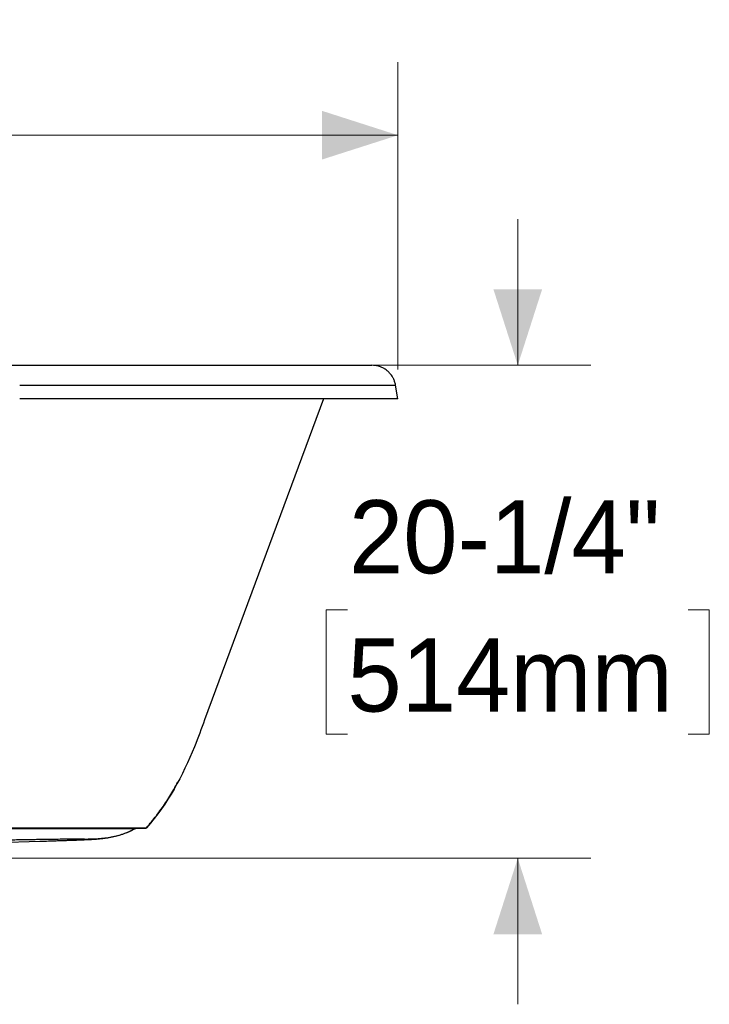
# Model space of a CAD drawing. Header units: inches. Extents: x 1.2 to 10.46, y 1.81 to 7.86.
# Tile 10 of 10: x 8.58 to 9.76, y 1.81 to 3.49. Entities that reach past the tile are written whole.
import ezdxf

# ---------------------------------------------------------------- set-up
doc = ezdxf.new("R2010")
doc.units = ezdxf.units.IN
doc.header["$MEASUREMENT"] = 0
doc.linetypes.add('SLD-Solid', pattern=[0])
doc.styles.add('SLDTEXTSTYLE0', font='txt')
doc.dimstyles.new('SLDDIMSTYLE0', dxfattribs={"dimtxt": 0.125, "dimasz": 0.13, "dimexe": 0, "dimexo": 0.0625, "dimgap": 0.03125, "dimtad": 0, "dimtih": 1, "dimtoh": 1, "dimdec": 6, "dimlfac": 24, "dimrnd": 1e-09, "dimzin": 12, "dimdsep": 46, "dimlunit": 5, "dimtxsty": 'SLDTEXTSTYLE0', "dimsah": 1, "dimcen": 0.09, "dimadec": 0, "dimazin": 3, "dimtfac": 1, "dimtdec": 0, "dimtofl": 0, "dimtmove": 0, "dimatfit": 3, "dimfxl": 1, "dimfrac": 2, "dimtolj": 1, "dimtzin": 12, "dimarcsym": 0})
doc.dimstyles.new('SLDDIMSTYLE1', dxfattribs={"dimtxt": 0.125, "dimasz": 0.13, "dimexe": 0, "dimexo": 0.0625, "dimgap": 0.03125, "dimtad": 0, "dimtih": 1, "dimtoh": 1, "dimdec": 6, "dimlfac": 24, "dimrnd": 1e-09, "dimzin": 12, "dimdsep": 46, "dimlunit": 5, "dimtxsty": 'SLDTEXTSTYLE0', "dimsah": 1, "dimcen": 0.09, "dimadec": 0, "dimazin": 3, "dimtfac": 1, "dimtdec": 0, "dimtmove": 0, "dimatfit": 0, "dimfxl": 1, "dimfrac": 2, "dimtolj": 1, "dimtzin": 12, "dimarcsym": 0})

# ---------------------------------------------------------------- blocks, each defined once
blk = doc.blocks.new('_D_3')
at = {"color": 7, "linetype": 'SLD-Solid', "lineweight": 18, "transparency": 16777216}
for p, q in [((6.5191, 2.8924), (6.5191, 3.4185)), ((9.2258, 2.8924), (9.2258, 3.4185)), ((6.5191, 3.2935), (7.5056, 3.2935)), ((7.646, 3.293), (7.6098, 3.293)), ((7.6098, 3.293), (7.6098, 3.0805)), ((8.3214, 3.293), (8.3576, 3.293)), ((8.3576, 3.293), (8.3576, 3.0805)), ((9.2258, 3.2935), (8.4618, 3.2935)), ((7.6098, 3.0805), (7.646, 3.0805)), ((8.3576, 3.0805), (8.3214, 3.0805))]:
    blk.add_line(p, q, dxfattribs=at)
for points in [[(6.5191, 3.2935), (6.6491, 3.2519), (6.6491, 3.3352)], [(9.2258, 3.2935), (9.0958, 3.3352), (9.0958, 3.2519)]]:
    blk.add_solid(points, dxfattribs=at)
at = {"color": 7, "linetype": 'SLD-Solid', "lineweight": 18, "transparency": 16777216, "char_height": 0.125, "attachment_point": 1, "style": 'SLDTEXTSTYLE0'}
for s, insert in [('64-15/16"', (7.603, 3.4808)), ('1650mm', (7.646, 3.2441))]:
    blk.add_mtext(s, dxfattribs=dict(at, insert=insert))
blk = doc.blocks.new('_D_4')
at = {"color": 7, "linetype": 'SLD-Solid', "lineweight": 18, "transparency": 16777216}
for p, q in [((9.431, 2.8998), (9.431, 3.1498)), ((8.6279, 2.8998), (9.556, 2.8998)), ((9.1392, 2.481), (9.1029, 2.481)), ((9.1029, 2.481), (9.1029, 2.2685)), ((9.7228, 2.481), (9.7591, 2.481)), ((9.7591, 2.481), (9.7591, 2.2685)), ((9.1029, 2.2685), (9.1392, 2.2685)), ((9.7591, 2.2685), (9.7228, 2.2685)), ((7.9901, 2.0561), (9.556, 2.0561)), ((9.431, 2.0561), (9.431, 1.8061))]:
    blk.add_line(p, q, dxfattribs=at)
for points in [[(9.431, 2.8998), (9.4727, 3.0298), (9.3893, 3.0298)], [(9.431, 2.0561), (9.3893, 1.9261), (9.4727, 1.9261)]]:
    blk.add_solid(points, dxfattribs=at)
at = {"color": 7, "linetype": 'SLD-Solid', "lineweight": 18, "transparency": 16777216, "char_height": 0.125, "attachment_point": 1, "style": 'SLDTEXTSTYLE0'}
for s, insert in [('20-1/4"', (9.1419, 2.6688)), ('514mm', (9.1392, 2.4322))]:
    blk.add_mtext(s, dxfattribs=dict(at, insert=insert))

msp = doc.modelspace()

# ---------------------------------------------------------------- linework, layer by layer
at = {"color": 7, "linetype": 'SLD-Solid', "lineweight": 25}
for p, q in [((7.16709681, 2.89979233), (8.57785797, 2.89979233)), ((9.22582084, 2.84237763), (9.2216725, 2.86590323)), ((9.09825681, 2.84237763), (8.89469326, 2.29283695)), ((8.59009521, 2.10746946), (8.59009525, 2.10746946)), ((8.79325005, 2.10746948), (8.79351048, 2.10749717)), ((7.97226383, 2.06512194), (8.6121406, 2.08523088))]:
    msp.add_line(p, q, dxfattribs=at)
for points, knots in [([(8.57785797, 2.89979233), (8.5879227, 2.89979233), (8.60292805, 2.89979233), (8.62027372, 2.89979233), (8.62890642, 2.89979233), (8.63321273, 2.89979233), (8.63536338, 2.89979233), (8.63643808, 2.89979233), (8.63689853, 2.89979233), (8.63720547, 2.89979233), (8.63735612, 2.89979233), (8.64751128, 2.89979233), (8.66239757, 2.89979233), (8.67956874, 2.89979233), (8.68810529, 2.89979233), (8.69236131, 2.89979233), (8.69448625, 2.89979233), (8.69554795, 2.89979233), (8.69600281, 2.89979233), (8.696306, 2.89979233), (8.69645529, 2.89979233), (8.70645627, 2.89979233), (8.72109249, 2.89979233), (8.73793274, 2.89979233), (8.74629404, 2.89979233), (8.75045998, 2.89979233), (8.75253927, 2.89979233), (8.75342961, 2.89979233), (8.754023, 2.89979233), (8.75431605, 2.89979233), (8.76421827, 2.89979233), (8.77846351, 2.89979233), (8.79480643, 2.89979233), (8.80290877, 2.89979233), (8.80694266, 2.89979233), (8.80895528, 2.89979233), (8.8098169, 2.89979233), (8.81039112, 2.89979233), (8.81067564, 2.89979233), (8.82022505, 2.89979233), (8.83393282, 2.89979233), (8.84960623, 2.89979233), (8.85736318, 2.89979233), (8.86122173, 2.89979233), (8.86287112, 2.89979233), (8.86396976, 2.89979233), (8.86451573, 2.89979233), (8.87388696, 2.89979233), (8.88691003, 2.89979233), (8.90174151, 2.89979233), (8.90906673, 2.89979233), (8.91218671, 2.89979233), (8.91426239, 2.89979233), (8.91529613, 2.89979233), (8.92461536, 2.89979233), (8.93681009, 2.89979233), (8.95063318, 2.89979233), (8.95647077, 2.89979233), (8.96034326, 2.89979233), (8.96227197, 2.89979233), (8.97184652, 2.89979233), (8.98308236, 2.89979233), (8.99574703, 2.89979233), (9.0019684, 2.89979233), (9.00461093, 2.89979233), (9.00636733, 2.89979233), (9.00724581, 2.89979233), (9.01507578, 2.89979233), (9.02524153, 2.89979233), (9.03662169, 2.89979233), (9.04219181, 2.89979233), (9.04494687, 2.89979233), (9.04612119, 2.89979233), (9.04690264, 2.89979233), (9.04729457, 2.89979233), (9.05387998, 2.89979233), (9.06288445, 2.89979233), (9.07287766, 2.89979233), (9.07774627, 2.89979233), (9.08014857, 2.89979233), (9.08117127, 2.89979233), (9.08185155, 2.89979233), (9.08219289, 2.89979233), (9.08791592, 2.89979233), (9.095687, 2.89979233), (9.10421342, 2.89979233), (9.10834167, 2.89979233), (9.11037205, 2.89979233), (9.11123499, 2.89979233), (9.11180867, 2.89979233), (9.11209643, 2.89979233), (9.11691618, 2.89979233), (9.12339889, 2.89979233), (9.13039917, 2.89979233), (9.13375859, 2.89979233), (9.13540312, 2.89979233), (9.13610038, 2.89979233), (9.13656355, 2.89979233), (9.1367956, 2.89979233), (9.1406817, 2.89979233), (9.14583617, 2.89979233), (9.15126911, 2.89979233), (9.15384042, 2.89979233), (9.15508979, 2.89979233), (9.15561746, 2.89979233), (9.15596751, 2.89979233), (9.1561425, 2.89979233), (9.15907454, 2.89979233), (9.16287449, 2.89979233), (9.16671384, 2.89979233), (9.16848502, 2.89979233), (9.16921229, 2.89979233), (9.16969006, 2.89979233), (9.16992617, 2.89979233), (9.17200561, 2.89979233), (9.17443372, 2.89979233), (9.17666371, 2.89979233), (9.17749025, 2.89979233), (9.17801257, 2.89979233), (9.17825977, 2.89979233), (9.18034827, 2.89979233), (9.18127933, 2.89979233), (9.18128501, 2.89979233)], [0, 0, 0, 0, 0.03125, 0.046875, 0.0546875, 0.05859375, 0.060546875, 0.0615234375, 0.0620117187, 0.0620117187, 0.0625, 0.0625, 0.09375, 0.109375, 0.1171875, 0.12109375, 0.123046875, 0.1240234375, 0.1245117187, 0.1245117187, 0.125, 0.125, 0.15625, 0.171875, 0.1796875, 0.18359375, 0.185546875, 0.1865234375, 0.1865234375, 0.1875, 0.1875, 0.21875, 0.234375, 0.2421875, 0.24609375, 0.248046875, 0.2490234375, 0.2490234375, 0.25, 0.25, 0.28125, 0.296875, 0.3046875, 0.30859375, 0.310546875, 0.310546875, 0.3125, 0.3125, 0.34375, 0.359375, 0.3671875, 0.37109375, 0.37109375, 0.375, 0.375, 0.40625, 0.421875, 0.4296875, 0.4296875, 0.4375, 0.4375, 0.46875, 0.484375, 0.4921875, 0.49609375, 0.49609375, 0.5, 0.5, 0.53125, 0.546875, 0.5546875, 0.55859375, 0.560546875, 0.560546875, 0.5625, 0.5625, 0.59375, 0.609375, 0.6171875, 0.62109375, 0.623046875, 0.623046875, 0.625, 0.625, 0.65625, 0.671875, 0.6796875, 0.68359375, 0.685546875, 0.685546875, 0.6875, 0.6875, 0.71875, 0.734375, 0.7421875, 0.74609375, 0.748046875, 0.748046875, 0.75, 0.75, 0.78125, 0.796875, 0.8046875, 0.80859375, 0.810546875, 0.810546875, 0.8125, 0.8125, 0.84375, 0.859375, 0.8671875, 0.87109375, 0.87109375, 0.875, 0.875, 0.90625, 0.921875, 0.9296875, 0.9296875, 0.9375, 0.9375, 1, 1, 1, 1]), ([(9.22167246, 2.86590345), (9.22122391, 2.86792969), (9.22038299, 2.87172839), (9.21825419, 2.87675745), (9.21596198, 2.8808189), (9.21370403, 2.88397959), (9.21163648, 2.88641031), (9.20955326, 2.88854043), (9.20708861, 2.89072601), (9.20383681, 2.89313067), (9.20008259, 2.89532256), (9.19594665, 2.89716725), (9.19157111, 2.89857269), (9.18662012, 2.89958778), (9.18311289, 2.89972225), (9.18128501, 2.89979233)], [0, 0, 0, 0, 0.1085744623, 0.203551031, 0.284920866, 0.3526795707, 0.4068219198, 0.4520486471, 0.5087621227, 0.5793195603, 0.6637137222, 0.7361088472, 0.8162889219, 0.9042540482, 1, 1, 1, 1]), ([(8.57785797, 2.86590323), (8.58989339, 2.86590323), (8.61397796, 2.86590323), (8.65003721, 2.86590319), (8.6859487, 2.86590311), (8.72160239, 2.86590304), (8.75688212, 2.865903), (8.79166636, 2.86590302), (8.82440609, 2.86590308), (8.8550779, 2.86590315), (8.88369822, 2.8659032), (8.91157413, 2.86590323), (8.93862184, 2.86590323), (8.9647602, 2.86590323), (8.98991274, 2.86590325), (9.01400882, 2.86590328), (9.03698425, 2.86590331), (9.05878119, 2.86590332), (9.07934822, 2.86590332), (9.09864021, 2.8659033), (9.11661802, 2.86590328), (9.13324812, 2.86590326), (9.14850215, 2.86590324), (9.1623565, 2.86590323), (9.17538324, 2.86590323), (9.18731963, 2.86590323), (9.19788259, 2.86590323), (9.20654636, 2.86590326), (9.21327982, 2.86590331), (9.21815684, 2.86590339), (9.22087161, 2.86590344), (9.22199023, 2.86590346), (9.22166906, 2.86590345), (9.22166736, 2.86590345)], [0, 0, 0, 0, 0.0355561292, 0.0711528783, 0.1067832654, 0.1424421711, 0.1781261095, 0.2138326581, 0.2495596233, 0.2808368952, 0.3121269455, 0.3434279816, 0.3747372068, 0.4060504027, 0.4373635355, 0.4686741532, 0.4999806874, 0.5312817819, 0.5625763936, 0.5938637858, 0.6251432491, 0.6564140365, 0.6876754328, 0.7189267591, 0.7501674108, 0.7858565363, 0.8215322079, 0.8571976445, 0.8928560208, 0.9285096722, 0.9641605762, 0.9998105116, 1, 1, 1, 1]), ([(9.22581082, 2.84237763), (9.22581416, 2.84237763), (9.22614015, 2.84237763), (9.22503015, 2.84237763), (9.22239819, 2.84237763), (9.21766356, 2.84237763), (9.21113436, 2.84237763), (9.20273678, 2.84237763), (9.19250211, 2.84237763), (9.18043701, 2.84237763), (9.16633979, 2.84237763), (9.15013191, 2.84237763), (9.13174512, 2.84237763), (9.11147079, 2.84237763), (9.08936008, 2.84237763), (9.06547391, 2.84237763), (9.04111677, 2.84237763), (9.01663545, 2.84237763), (8.99233103, 2.84237763), (8.9669612, 2.84237763), (8.94059636, 2.84237763), (8.91347527, 2.84237763), (8.88569639, 2.84237763), (8.85735544, 2.84237763), (8.82836409, 2.84237763), (8.7969259, 2.84237763), (8.76300095, 2.84237763), (8.72659995, 2.84237763), (8.68976238, 2.84237763), (8.65261455, 2.84237763), (8.6152781, 2.84237763), (8.59032894, 2.84237763), (8.57785797, 2.84237763)], [0, 0, 0, 0, 0.0003615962, 0.0353317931, 0.0703012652, 0.1052697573, 0.1402378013, 0.1752071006, 0.2101809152, 0.2451630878, 0.2801536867, 0.316817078, 0.3534850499, 0.3901552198, 0.4268260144, 0.463496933, 0.5001684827, 0.5315352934, 0.5629039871, 0.5942745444, 0.6256456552, 0.6570141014, 0.6878167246, 0.7186126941, 0.7494028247, 0.7801888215, 0.8168344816, 0.8534791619, 0.890122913, 0.92676273, 0.9633919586, 1, 1, 1, 1]), ([(8.79504954, 2.10828977), (8.80081904, 2.11507143), (8.81247101, 2.12876755), (8.82797209, 2.15087651), (8.84014253, 2.17019656), (8.84657868, 2.18233428), (8.84879821, 2.18652001)], [0, 0, 0, 0, 0.2807366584, 0.5669701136, 0.8506682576, 1, 1, 1, 1]), ([(7.87247626, 2.10860019), (7.87989249, 2.10860014), (7.89481501, 2.10860003), (7.91733414, 2.10859915), (7.94012395, 2.10859773), (7.96318448, 2.10859572), (7.98651514, 2.10859315), (8.01011491, 2.10859001), (8.03398248, 2.10858629), (8.05811654, 2.10858198), (8.08251606, 2.1085771), (8.10718059, 2.10857161), (8.13210972, 2.10856553), (8.16687476, 2.10855628), (8.21041423, 2.1085432), (8.26184498, 2.10852521), (8.31049299, 2.10850604), (8.35638294, 2.10848512), (8.39943356, 2.10846266), (8.43141581, 2.10844304), (8.45351238, 2.1084291), (8.46687571, 2.10842156), (8.48091595, 2.10841435), (8.49618441, 2.10840767), (8.51238904, 2.10840126), (8.52920452, 2.10839449), (8.54573099, 2.10838734), (8.5618932, 2.10837951), (8.57390753, 2.10837258), (8.58218074, 2.10836797), (8.58700975, 2.10836583), (8.59221375, 2.10836387), (8.59778548, 2.10836214), (8.60370186, 2.10836066), (8.6099285, 2.10835942), (8.61647856, 2.10835832), (8.62335815, 2.10835757), (8.63059052, 2.10835707), (8.64158591, 2.10835676), (8.6549155, 2.1083567), (8.66912794, 2.10835646), (8.67985366, 2.10835614), (8.6873159, 2.10835578), (8.69574502, 2.10835484), (8.70710316, 2.10835124), (8.72276071, 2.10834468), (8.73755927, 2.10833639), (8.74990621, 2.1083285), (8.759006, 2.10832237), (8.7660489, 2.10831729), (8.77069328, 2.1083138), (8.773749, 2.1083115), (8.77576504, 2.10830998), (8.77766198, 2.10830854), (8.77944195, 2.10830719), (8.78110739, 2.10830593), (8.782661, 2.10830476), (8.7841057, 2.10830368), (8.78544459, 2.1083027), (8.78668091, 2.10830181), (8.78781802, 2.10830102), (8.78885931, 2.10830033), (8.78980819, 2.10829974), (8.79066805, 2.10829925), (8.79144224, 2.10829886), (8.79213401, 2.10829858), (8.79274648, 2.10829841), (8.79328263, 2.10829834), (8.79374525, 2.10829838), (8.79413695, 2.10829851), (8.79445997, 2.10829876), (8.79471682, 2.1082991), (8.79490779, 2.10829955), (8.79504001, 2.10830008), (8.79507594, 2.10830052), (8.79509388, 2.10830073)], [0, 0, 0, 0, 0.0195892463, 0.0394163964, 0.0594821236, 0.0797864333, 0.1003287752, 0.1211081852, 0.1421234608, 0.1633733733, 0.1848569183, 0.2065736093, 0.2285238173, 0.250706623, 0.2984052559, 0.3435345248, 0.3865673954, 0.4269258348, 0.4647928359, 0.5003856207, 0.5115889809, 0.523435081, 0.535912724, 0.5490137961, 0.5642994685, 0.5795748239, 0.5948488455, 0.6101316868, 0.6254282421, 0.6298118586, 0.63461063, 0.639823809, 0.6454508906, 0.6514961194, 0.6579099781, 0.6646589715, 0.6719334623, 0.6795719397, 0.6876792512, 0.7073550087, 0.7234291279, 0.7359130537, 0.7448172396, 0.7501421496, 0.7666397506, 0.7874671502, 0.8126109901, 0.8314797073, 0.8481797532, 0.8627146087, 0.8750851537, 0.8804796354, 0.8858580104, 0.8912200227, 0.8965652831, 0.9018934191, 0.9072042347, 0.9124976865, 0.9177738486, 0.9230328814, 0.9282750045, 0.9335004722, 0.9387095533, 0.9439025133, 0.9490795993, 0.9542410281, 0.9593869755, 0.9645175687, 0.9696328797, 0.9747329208, 0.979817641, 0.9848869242, 0.989940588, 0.9949783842, 1, 1, 1, 1]), ([(7.87247739, 2.10688122), (7.89427858, 2.10688122), (7.91606871, 2.10688192), (7.96021124, 2.10688475), (7.98256299, 2.10688687), (8.01693424, 2.10689121), (8.0285344, 2.10689286), (8.05206471, 2.10689656), (8.0639937, 2.10689862), (8.0882059, 2.10690318), (8.10048953, 2.10690568), (8.12544501, 2.10691115), (8.13811575, 2.10691412), (8.16383394, 2.10692055), (8.17688144, 2.10692402), (8.20331507, 2.10693145), (8.21670126, 2.10693542), (8.24374381, 2.10694386), (8.25739989, 2.10694834), (8.28489174, 2.10695778), (8.29872545, 2.10696275), (8.32641382, 2.10697311), (8.34027224, 2.10697851), (8.36782503, 2.10698966), (8.38152202, 2.10699541), (8.40177078, 2.10700419), (8.40846851, 2.10700714), (8.42172592, 2.10701307), (8.42829078, 2.10701605), (8.44123366, 2.10702199), (8.44760874, 2.10702495), (8.46009345, 2.10703081), (8.46620721, 2.1070337), (8.47811989, 2.10703938), (8.48391952, 2.10704217), (8.49517426, 2.1070476), (8.50062094, 2.10705024), (8.51111487, 2.10705535), (8.51616295, 2.10705783), (8.52588059, 2.10706264), (8.53054366, 2.10706497), (8.54409437, 2.10707182), (8.5525582, 2.1070762), (8.56295687, 2.10708134), (8.56502821, 2.10708236), (8.56915461, 2.10708434), (8.57120659, 2.10708532), (8.57736493, 2.10708819), (8.58148451, 2.10709005), (8.58664924, 2.10709229), (8.58768548, 2.10709273), (8.58974843, 2.1070936), (8.59076904, 2.10709403), (8.59282082, 2.10709489), (8.59385869, 2.10709531), (8.59593894, 2.10709615), (8.59697873, 2.10709657), (8.59905492, 2.10709738), (8.60009101, 2.10709778), (8.60164855, 2.10709837), (8.60216842, 2.10709858), (8.60295141, 2.10709888), (8.60321123, 2.10709898), (8.6037463, 2.10709919), (8.60402147, 2.1070993), (8.60456018, 2.10709951), (8.60482243, 2.10709961), (8.60535004, 2.10709982), (8.60561396, 2.10709993), (8.60640556, 2.10710024), (8.60693304, 2.10710045), (8.60851271, 2.10710106), (8.60956178, 2.10710146), (8.61165456, 2.10710223), (8.6126988, 2.10710261), (8.61426722, 2.10710317), (8.61479036, 2.10710336), (8.61557556, 2.10710364), (8.61583829, 2.10710374), (8.61637257, 2.10710393), (8.61664375, 2.10710403), (8.61746032, 2.10710432), (8.61800309, 2.10710451), (8.61905329, 2.10710489), (8.61957448, 2.10710507), (8.62114287, 2.10710563), (8.62218826, 2.107106), (8.62741686, 2.10710782), (8.63160954, 2.10710925), (8.63996601, 2.10711204), (8.64412347, 2.1071134), (8.65238476, 2.10711606), (8.65648818, 2.10711736), (8.66866784, 2.1071212), (8.67661222, 2.10712366), (8.69188386, 2.10712838), (8.69921333, 2.10713064), (8.71302579, 2.10713492), (8.71950716, 2.10713694), (8.73146023, 2.10714064), (8.73693206, 2.10714232), (8.74678982, 2.10714523), (8.75117723, 2.10714644), (8.7588535, 2.1071483), (8.76214233, 2.10714895), (8.76766037, 2.10714961), (8.76988933, 2.10714963), (8.77337036, 2.10714909), (8.77462343, 2.10714853), (8.77587147, 2.10714733), (8.77618247, 2.10714687), (8.77650538, 2.10714611), (8.77658909, 2.10714584), (8.77668052, 2.10714543), (8.77670533, 2.10714528), (8.77673416, 2.10714507), (8.77674235, 2.107145), (8.77675592, 2.10714485), (8.77676132, 2.10714478), (8.77676544, 2.10714471)], [0, 0, 0, 0, 0.0625, 0.0625, 0.125, 0.125, 0.15625, 0.15625, 0.1875, 0.1875, 0.21875, 0.21875, 0.25, 0.25, 0.28125, 0.28125, 0.3125, 0.3125, 0.34375, 0.34375, 0.375, 0.375, 0.40625, 0.40625, 0.4375, 0.4375, 0.453125, 0.453125, 0.46875, 0.46875, 0.484375, 0.484375, 0.5, 0.5, 0.515625, 0.515625, 0.53125, 0.53125, 0.546875, 0.546875, 0.5625, 0.5625, 0.59375, 0.59375, 0.6015625, 0.6015625, 0.609375, 0.609375, 0.625, 0.625, 0.62890625, 0.62890625, 0.6328125, 0.6328125, 0.63671875, 0.63671875, 0.640625, 0.640625, 0.64453125, 0.64453125, 0.646484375, 0.646484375, 0.6474609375, 0.6474609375, 0.6484375, 0.6484375, 0.6494140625, 0.6494140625, 0.650390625, 0.650390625, 0.65234375, 0.65234375, 0.65625, 0.65625, 0.66015625, 0.66015625, 0.662109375, 0.662109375, 0.6630859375, 0.6630859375, 0.6640625, 0.6640625, 0.666015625, 0.666015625, 0.66796875, 0.66796875, 0.671875, 0.671875, 0.6875, 0.6875, 0.703125, 0.703125, 0.71875, 0.71875, 0.75, 0.75, 0.78125, 0.78125, 0.8125, 0.8125, 0.84375, 0.84375, 0.875, 0.875, 0.90625, 0.90625, 0.9375, 0.9375, 0.96875, 0.96875, 0.984375, 0.984375, 0.9921875, 0.9921875, 0.99609375, 0.99609375, 0.998046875, 0.998046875, 1, 1, 1, 1]), ([(8.48542961, 2.10746945), (8.49613489, 2.10746945), (8.50677203, 2.10746945), (8.52252349, 2.10746945), (8.52773876, 2.10746946), (8.53807736, 2.10746946), (8.5432002, 2.10746946), (8.55333885, 2.10746946), (8.55835365, 2.10746946), (8.56826826, 2.10746946), (8.57316799, 2.10746946), (8.58285073, 2.10746946), (8.58763463, 2.10746946), (8.59473127, 2.10746946), (8.59708407, 2.10746946), (8.60059573, 2.10746946), (8.60176335, 2.10746946), (8.6040925, 2.10746946), (8.60525797, 2.10746946), (8.60755566, 2.10746946), (8.60868304, 2.10746946), (8.61093365, 2.10746946), (8.61206279, 2.10746946), (8.61433438, 2.10746946), (8.61547713, 2.10746946), (8.6177569, 2.10746946), (8.61889281, 2.10746946), (8.62228345, 2.10746946), (8.62451952, 2.10746946), (8.62897474, 2.10746946), (8.63119835, 2.10746946), (8.63785551, 2.10746946), (8.64225463, 2.10746946), (8.65094443, 2.10746946), (8.65523701, 2.10746946), (8.66794313, 2.10746946), (8.67619033, 2.10746946), (8.69212972, 2.10746946), (8.69982034, 2.10746946), (8.71448787, 2.10746947), (8.72146187, 2.10746947), (8.73454616, 2.10746947), (8.74065833, 2.10746947), (8.75188936, 2.10746947), (8.75700775, 2.10746947), (8.76616941, 2.10746947), (8.77021168, 2.10746947), (8.77721197, 2.10746947), (8.78017285, 2.10746947), (8.78510213, 2.10746948), (8.78707167, 2.10746948), (8.79015635, 2.10746948), (8.79127352, 2.10746948), (8.79278558, 2.10746948), (8.79317938, 2.1074695), (8.79325005, 2.10746948)], [0, 0, 0, 0, 0.0625, 0.0625, 0.09375, 0.09375, 0.125, 0.125, 0.15625, 0.15625, 0.1875, 0.1875, 0.21875, 0.21875, 0.234375, 0.234375, 0.2421875, 0.2421875, 0.25, 0.25, 0.2578125, 0.2578125, 0.265625, 0.265625, 0.2734375, 0.2734375, 0.28125, 0.28125, 0.296875, 0.296875, 0.3125, 0.3125, 0.34375, 0.34375, 0.375, 0.375, 0.4375, 0.4375, 0.5, 0.5, 0.5625, 0.5625, 0.625, 0.625, 0.6875, 0.6875, 0.75, 0.75, 0.8125, 0.8125, 0.875, 0.875, 0.9375, 0.9375, 1, 1, 1, 1]), ([(8.77798723, 2.10746948), (8.77782005, 2.10746948), (8.77748139, 2.10746948), (8.77535263, 2.10746948), (8.7717943, 2.10746948), (8.76653284, 2.10746948), (8.75948158, 2.10746947), (8.75073877, 2.10746947), (8.74043773, 2.10746947), (8.72874537, 2.10746947), (8.71555298, 2.10746947), (8.70100896, 2.10746947), (8.68390638, 2.10746946), (8.66421511, 2.10746946), (8.64212191, 2.10746946), (8.6196162, 2.10746946), (8.59713605, 2.10746946), (8.57719089, 2.10746946), (8.55980622, 2.10746946), (8.54463481, 2.10746946), (8.52855677, 2.10746946), (8.51116586, 2.10746946), (8.49682785, 2.10746946), (8.48823985, 2.10746946), (8.48600378, 2.10746946)], [0, 0, 0, 0, 0.0500282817, 0.1013402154, 0.1526967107, 0.2034765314, 0.2534477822, 0.3027407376, 0.3488698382, 0.3949275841, 0.4410726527, 0.4873133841, 0.5335315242, 0.5920212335, 0.6496301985, 0.7057417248, 0.7600956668, 0.8115567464, 0.8443136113, 0.8771636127, 0.911132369, 0.9473228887, 0.9862843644, 1, 1, 1, 1]), ([(8.63170075, 2.08585266), (8.63540891, 2.08597192), (8.64248535, 2.08619951), (8.65192781, 2.0865094), (8.65999744, 2.08677978), (8.66682654, 2.08701475), (8.67259754, 2.08721944), (8.67746565, 2.08739809), (8.68200905, 2.08757107), (8.6860975, 2.08773394), (8.68966395, 2.08788376), (8.6925035, 2.08800909), (8.69488514, 2.08811923), (8.6969054, 2.0882172), (8.6986176, 2.08830375), (8.70012608, 2.08838338), (8.70139018, 2.08845189), (8.70411564, 2.08860817), (8.70855074, 2.08889607), (8.71489634, 2.08941851), (8.72271743, 2.09028256), (8.73184127, 2.09166282), (8.74135801, 2.09367019), (8.75098238, 2.09636766), (8.76044736, 2.09979347), (8.76870127, 2.10338082), (8.77357387, 2.1062102), (8.77526699, 2.10719334)], [0, 0, 0, 0, 0.0715188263, 0.1364826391, 0.1952549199, 0.2483850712, 0.2964730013, 0.3399871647, 0.3792019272, 0.4270801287, 0.4666509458, 0.4982889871, 0.5264981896, 0.5518993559, 0.5708053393, 0.587564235, 0.6024065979, 0.6153697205, 0.6414063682, 0.6765691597, 0.7158756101, 0.7628556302, 0.8175555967, 0.8637449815, 0.9145516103, 0.9703084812, 1, 1, 1, 1]), ([(8.77676542, 2.10714474), (8.77016644, 2.10337032), (8.76335234, 2.10026196), (8.74933867, 2.09529351), (8.7421386, 2.09343388), (8.72742847, 2.09072509), (8.71991791, 2.0898764), (8.7047085, 2.0887833), (8.69700917, 2.08853936), (8.68930693, 2.0883035)], [0, 0, 0, 0, 0.25, 0.25, 0.5, 0.5, 0.75, 0.75, 1, 1, 1, 1]), ([(8.77676544, 2.10714471), (8.77695732, 2.10724307), (8.77724688, 2.1073915), (8.77756845, 2.1074195), (8.77767694, 2.10742895)], [0, 0, 0, 0, 0.6626381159, 1, 1, 1, 1]), ([(8.7767691, 2.10714408), (8.77691661, 2.10721722), (8.77721085, 2.10736311), (8.77752013, 2.1074206), (8.77767435, 2.10744926)], [0, 0, 0, 0, 0.5013590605, 1, 1, 1, 1]), ([(8.79351048, 2.10749717), (8.79359655, 2.10750366), (8.79385593, 2.10752322), (8.79426751, 2.10767455), (8.79472494, 2.10793054), (8.79497089, 2.10817732), (8.79509388, 2.10830073)], [0, 0, 0, 0, 0.142030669, 0.427992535, 0.713954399, 1, 1, 1, 1]), ([(8.79351171, 2.10748345), (8.79382083, 2.10754631), (8.79443951, 2.10767214), (8.79488377, 2.10809788), (8.79510606, 2.1083109)], [0, 0, 0, 0, 0.4996461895, 1, 1, 1, 1]), ([(8.68930693, 2.0883035), (8.68930994, 2.08831005), (8.68931593, 2.0883231), (8.68930279, 2.08834223), (8.68927367, 2.08836092), (8.68922732, 2.08837914), (8.68916444, 2.0883969), (8.6890852, 2.08841419), (8.68898993, 2.08843102), (8.68887891, 2.08844739), (8.68875241, 2.08846329), (8.68861072, 2.08847873), (8.68845411, 2.08849371), (8.68828287, 2.08850823), (8.68809727, 2.08852228), (8.68789757, 2.08853586), (8.68768404, 2.08854899), (8.68745695, 2.08856165), (8.68721657, 2.08857385), (8.68696314, 2.08858558), (8.68669694, 2.08859685), (8.6864182, 2.08860766), (8.68567545, 2.08863407), (8.68429763, 2.0886709), (8.68190507, 2.08870877), (8.67906272, 2.08873211), (8.67574122, 2.08874102), (8.67192149, 2.08873496), (8.66606448, 2.08870664), (8.65707134, 2.08862942), (8.64361205, 2.08846821), (8.63038884, 2.08828095), (8.61860835, 2.0881022), (8.60935224, 2.08795707), (8.59957008, 2.08780004), (8.58978523, 2.08764029), (8.57977781, 2.08747492), (8.57233323, 2.08735073), (8.56711387, 2.087263), (8.56407901, 2.08721183), (8.56127618, 2.08716457), (8.558332, 2.08711501), (8.55516669, 2.08706121), (8.54965759, 2.086967), (8.54275296, 2.08684817), (8.53455307, 2.08670501), (8.52689298, 2.08656814), (8.51907838, 2.086424), (8.51083907, 2.08626513), (8.50130735, 2.08607127), (8.49015281, 2.08583306), (8.47975387, 2.08560257), (8.47041221, 2.08539162), (8.46296147, 2.08522164), (8.4547371, 2.08503243), (8.44617776, 2.08483436), (8.43698293, 2.08462057), (8.42441366, 2.08432758), (8.40756634, 2.08393412), (8.38720067, 2.08346018), (8.36588453, 2.08296781), (8.34473041, 2.08248518), (8.31546356, 2.08182785), (8.27908098, 2.08103452), (8.22197018, 2.07985442), (8.15395047, 2.07858499), (8.08859086, 2.07758978), (8.03931059, 2.07698864), (8.00450892, 2.07663683), (7.97051135, 2.07636665), (7.94106004, 2.07619817), (7.91558942, 2.07610132), (7.89402541, 2.07604986), (7.87966298, 2.07604356), (7.87247739, 2.07604041)], [0, 0, 0, 0, 0.0028738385, 0.0057181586, 0.0085328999, 0.0113180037, 0.014073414, 0.0167990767, 0.0194949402, 0.0221609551, 0.0247970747, 0.0274032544, 0.0299794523, 0.0325256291, 0.035041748, 0.0375277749, 0.0399836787, 0.0424094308, 0.0448050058, 0.0471703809, 0.0495055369, 0.0518104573, 0.0540851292, 0.0669244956, 0.0790393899, 0.090778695, 0.1020471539, 0.1131595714, 0.1241158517, 0.146512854, 0.1700556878, 0.1948902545, 0.2073349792, 0.2206483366, 0.233141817, 0.2465136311, 0.2588235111, 0.2713362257, 0.2743920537, 0.2781367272, 0.2825091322, 0.2846688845, 0.2889045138, 0.2939964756, 0.3045171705, 0.3135296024, 0.3228127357, 0.3309774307, 0.3400126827, 0.3501150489, 0.3618384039, 0.3754795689, 0.3827920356, 0.3910477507, 0.3987113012, 0.4083835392, 0.4176399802, 0.4272429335, 0.4473533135, 0.4698234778, 0.4902864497, 0.5133205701, 0.5352822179, 0.5808454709, 0.625896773, 0.711998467, 0.791312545, 0.828116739, 0.8644611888, 0.898977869, 0.9332918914, 0.9555700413, 0.9777715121, 1, 1, 1, 1]), ([(8.6121406, 2.08523088), (8.61727767, 2.08539261), (8.62454027, 2.08562126), (8.63100528, 2.08583107), (8.6328974, 2.08589247)], [0, 0, 0, 0, 0.7073304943, 1, 1, 1, 1]), ([(8.6328974, 2.08589247), (8.63542303, 2.08597385), (8.64224071, 2.08619354), (8.65187861, 2.08651493), (8.66160435, 2.08685015), (8.66956528, 2.08714033), (8.67588386, 2.08738945), (8.68083955, 2.0876085), (8.68459312, 2.0878045), (8.68725419, 2.08798517), (8.6889201, 2.08815283), (8.68917725, 2.08825298), (8.68930693, 2.0883035)], [0, 0, 0, 0, 0.0614708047, 0.1659340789, 0.2667441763, 0.3642464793, 0.4622272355, 0.5584068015, 0.6611248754, 0.7692767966, 0.8836400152, 1, 1, 1, 1])]:
    msp.add_open_spline(points, degree=3, knots=knots, dxfattribs=at)
for points in [[(8.89469326, 2.29283695), (8.88914333, 2.27785434), (8.88342408, 2.26241462), (8.87711658, 2.24690519)], [(8.87711658, 2.24690519), (8.85679311, 2.19688296), (8.83190475, 2.14995441), (8.79509388, 2.10830073)]]:
    msp.add_open_spline(points, degree=3, dxfattribs=at)

# ---------------------------------------------------------------- dimensions: what is measured, and where the dimension line sits
at = {"color": 7, "linetype": 'SLD-Solid', "lineweight": 18}
dim = msp.add_linear_dim(base=(9.22582084, 3.29352489), p1=(6.51913397, 2.84237763), p2=(9.22582084, 2.84237763), dimstyle='SLDDIMSTYLE0', dxfattribs=at)
dim.commit()
dim.dimension.update_dxf_attribs({"geometry": '_D_3', "text_midpoint": (7.98370124, 3.29352489), "dimtype": 160})
dim = msp.add_linear_dim(base=(9.4309922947, 2.0561243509), p1=(8.5778579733, 2.8997923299), p2=(7.9400583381, 2.0561243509), angle=90, dimstyle='SLDDIMSTYLE1', dxfattribs=at)
dim.commit()
dim.dimension.update_dxf_attribs({"geometry": '_D_4', "text_midpoint": (9.4309922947, 2.4815671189), "dimtype": 160})

doc.saveas('drawing.dxf')
